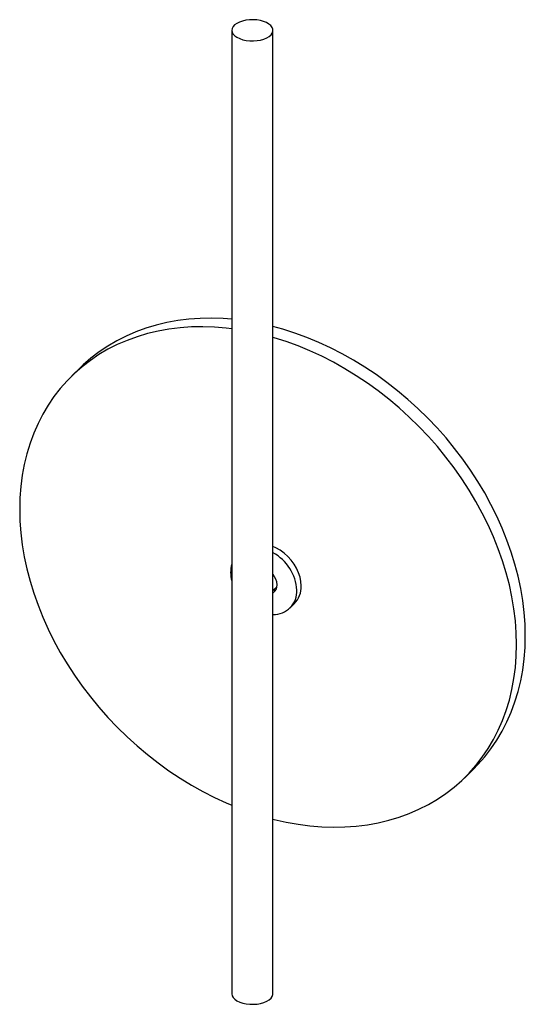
# Paper-space layout '_Trimétrica' of a CAD drawing. Header units: inches. Extents: x -13.1 to -2.5, y -22.6 to -1.9.
import ezdxf

# ---------------------------------------------------------------- set-up
doc = ezdxf.new("R2010")
doc.units = ezdxf.units.IN
doc.header["$MEASUREMENT"] = 0

psp = doc.layouts.new('_Trimétrica')

# ---------------------------------------------------------------- linework, layer by layer
at = {"color": 7, "linetype": 'Continuous', "lineweight": 25}
for p, q in [((-8.674, -2.125), (-8.674, -22.373)), ((-7.808, -22.373), (-7.808, -2.125)), ((-11.851, -9.208), (-12.035, -9.388)), ((-7.808, -13.899), (-7.727, -13.82)), ((-7.452, -14.267), (-7.36, -14.177)), ((-3.785, -17.84), (-3.602, -17.661))]:
    psp.add_line(p, q, dxfattribs=at)
at = {"color": 7, "linetype": 'Continuous', "lineweight": 25, "flags": 128}
for points in [[(-8.443, -2.323), (-8.371, -2.338), (-8.296, -2.347), (-8.218, -2.348), (-8.141, -2.342), (-8.068, -2.33), (-7.999, -2.31), (-7.939, -2.285), (-7.889, -2.255), (-7.849, -2.22), (-7.823, -2.183), (-7.809, -2.144), (-7.81, -2.104), (-7.824, -2.064), (-7.852, -2.027), (-7.893, -1.993), (-7.944, -1.963), (-8.005, -1.938), (-8.074, -1.92), (-8.148, -1.907), (-8.225, -1.902), (-8.303, -1.905), (-8.378, -1.914), (-8.449, -1.93), (-8.514, -1.952), (-8.569, -1.98), (-8.615, -2.012), (-8.648, -2.049), (-8.668, -2.087), (-8.674, -2.127), (-8.666, -2.167), (-8.645, -2.205), (-8.611, -2.241), (-8.565, -2.273), (-8.508, -2.301), (-8.443, -2.323)], [(-8.674, -8.199), (-8.854, -8.185), (-9.099, -8.177), (-9.34, -8.182), (-9.579, -8.198), (-9.812, -8.227), (-10.041, -8.268), (-10.265, -8.321), (-10.482, -8.386), (-10.693, -8.462), (-10.898, -8.551), (-11.094, -8.65), (-11.283, -8.761), (-11.464, -8.883), (-11.636, -9.015), (-11.799, -9.158), (-11.851, -9.208)], [(-8.674, -8.399), (-8.79, -8.385), (-9.037, -8.365), (-9.282, -8.357), (-9.524, -8.361), (-9.762, -8.377), (-9.996, -8.406), (-10.225, -8.447), (-10.449, -8.5), (-10.666, -8.565), (-10.877, -8.642), (-11.081, -8.73), (-11.278, -8.83), (-11.467, -8.94), (-11.648, -9.062), (-11.82, -9.195), (-11.982, -9.337), (-12.136, -9.49), (-12.279, -9.652), (-12.412, -9.824), (-12.535, -10.005), (-12.647, -10.193), (-12.748, -10.39), (-12.837, -10.595), (-12.915, -10.806), (-12.981, -11.024), (-13.036, -11.248), (-13.078, -11.478), (-13.109, -11.712), (-13.127, -11.951), (-13.133, -12.194), (-13.127, -12.441), (-13.109, -12.69), (-13.078, -12.941), (-13.036, -13.193), (-12.981, -13.447), (-12.915, -13.701), (-12.837, -13.955), (-12.748, -14.208), (-12.647, -14.46), (-12.535, -14.709), (-12.412, -14.957), (-12.279, -15.201), (-12.136, -15.441), (-11.982, -15.677), (-11.82, -15.908), (-11.648, -16.134), (-11.467, -16.354), (-11.278, -16.568), (-11.081, -16.774), (-10.877, -16.973), (-10.666, -17.165), (-10.449, -17.348), (-10.225, -17.522), (-9.996, -17.688), (-9.762, -17.844), (-9.524, -17.989), (-9.282, -18.125), (-9.037, -18.25), (-8.79, -18.365), (-8.674, -18.414)], [(-2.504, -14.854), (-2.51, -14.608), (-2.528, -14.359), (-2.558, -14.108), (-2.601, -13.855), (-2.655, -13.601), (-2.722, -13.347), (-2.8, -13.093), (-2.889, -12.84), (-2.99, -12.589), (-3.102, -12.339), (-3.225, -12.092), (-3.358, -11.848), (-3.501, -11.608), (-3.654, -11.372), (-3.817, -11.14), (-3.989, -10.914), (-4.17, -10.694), (-4.359, -10.481), (-4.555, -10.274), (-4.76, -10.075), (-4.971, -9.884), (-5.188, -9.7), (-5.412, -9.526), (-5.641, -9.361), (-5.874, -9.205), (-6.113, -9.059), (-6.354, -8.923), (-6.599, -8.798), (-6.847, -8.684), (-7.097, -8.581), (-7.348, -8.489), (-7.6, -8.408), (-7.808, -8.351)], [(-2.687, -15.033), (-2.693, -14.787), (-2.712, -14.538), (-2.742, -14.287), (-2.785, -14.034), (-2.839, -13.781), (-2.905, -13.527), (-2.983, -13.273), (-3.073, -13.02), (-3.174, -12.768), (-3.286, -12.518), (-3.408, -12.271), (-3.541, -12.027), (-3.685, -11.787), (-3.838, -11.551), (-4.001, -11.32), (-4.173, -11.094), (-4.353, -10.874), (-4.542, -10.66), (-4.739, -10.454), (-4.943, -10.254), (-5.154, -10.063), (-5.372, -9.88), (-5.595, -9.705), (-5.824, -9.54), (-6.058, -9.384), (-6.296, -9.238), (-6.538, -9.103), (-6.783, -8.977), (-7.031, -8.863), (-7.281, -8.76), (-7.532, -8.668), (-7.784, -8.588), (-7.808, -8.581)], [(-7.214, -13.803), (-7.22, -13.711), (-7.239, -13.618), (-7.269, -13.525), (-7.311, -13.433), (-7.364, -13.344), (-7.426, -13.26), (-7.497, -13.183), (-7.576, -13.113), (-7.66, -13.052), (-7.749, -13.001), (-7.808, -12.974)], [(-7.8, -13.892), (-7.78, -13.888), (-7.744, -13.876)], [(-3.602, -17.661), (-3.501, -17.558), (-3.358, -17.396), (-3.225, -17.224), (-3.102, -17.044), (-2.99, -16.855), (-2.889, -16.658), (-2.8, -16.454), (-2.722, -16.242), (-2.655, -16.024), (-2.601, -15.8), (-2.558, -15.571), (-2.528, -15.336), (-2.51, -15.097), (-2.504, -14.854)], [(-7.808, -18.703), (-7.784, -18.709), (-7.532, -18.765), (-7.281, -18.81), (-7.031, -18.843), (-6.783, -18.863), (-6.538, -18.871), (-6.296, -18.867), (-6.058, -18.85), (-5.824, -18.822), (-5.595, -18.781), (-5.372, -18.728), (-5.154, -18.663), (-4.943, -18.586), (-4.739, -18.498), (-4.542, -18.398), (-4.353, -18.287), (-4.173, -18.166), (-4.001, -18.033), (-3.838, -17.89), (-3.685, -17.738), (-3.541, -17.575), (-3.408, -17.404), (-3.286, -17.223), (-3.174, -17.034), (-3.073, -16.837), (-2.983, -16.633), (-2.905, -16.422), (-2.839, -16.204), (-2.785, -15.979), (-2.742, -15.75), (-2.712, -15.515), (-2.693, -15.276), (-2.687, -15.033)], [(-8.674, -22.373), (-8.674, -22.375), (-8.666, -22.415), (-8.645, -22.453), (-8.611, -22.489), (-8.565, -22.521), (-8.508, -22.549), (-8.443, -22.571)], [(-8.443, -22.571), (-8.371, -22.586), (-8.296, -22.595), (-8.218, -22.596), (-8.141, -22.59), (-8.068, -22.578), (-7.999, -22.559), (-7.939, -22.533), (-7.889, -22.503), (-7.849, -22.469), (-7.823, -22.431), (-7.809, -22.392), (-7.808, -22.373)]]:
    psp.add_lwpolyline(points, dxfattribs=at)
at = {"color": 7, "linetype": 'Continuous', "lineweight": 25}
for centre, radius, start, end in [((-8.251, -13.945), 0.947, 3.1491, 62.0906), ((-8.04, -13.521), 0.659, 164.3811, 195.6189), ((-8.074, -13.791), 0.351, 1.9512, 40.6265), ((-7.922, -13.787), 0.199, 305.0655, 2.3218), ((-7.73, -13.817), 0.516, 315.7242, 1.5415), ((-7.797, -13.912), 0.492, 268.7864, 2.2866)]:
    psp.add_arc(centre, radius, start, end, dxfattribs=at)

doc.saveas('drawing.dxf')
